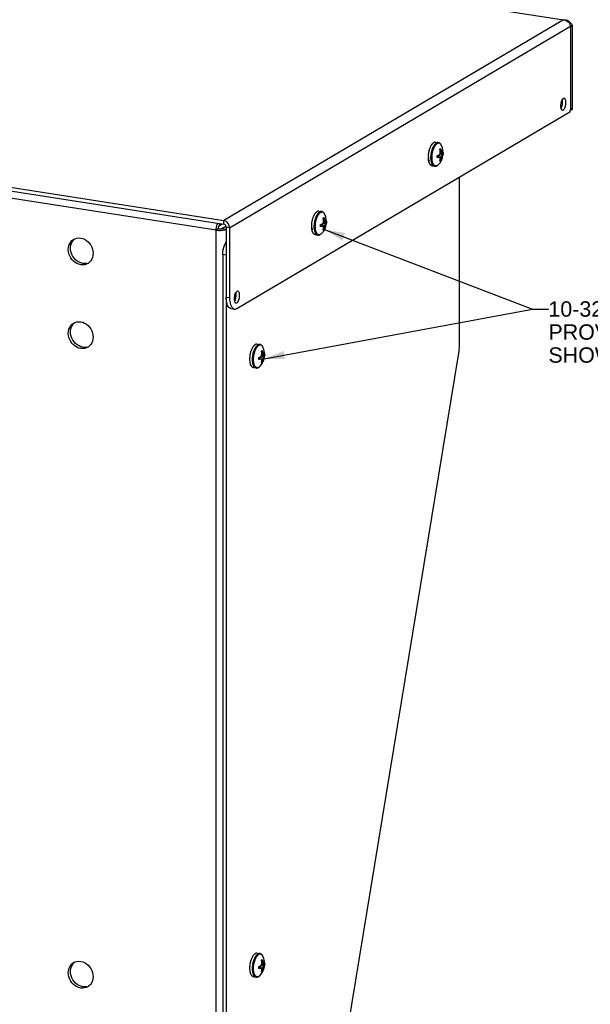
# Model space of a CAD drawing. Header units: inches. Extents: x 0 to 54.4, y 0 to 35.2.
# Tile 8 of 9: x 35.7 to 44.6, y 7.9 to 23.3. Entities that reach past the tile are written whole.
import ezdxf

# ---------------------------------------------------------------- set-up
doc = ezdxf.new("R2010")
doc.units = ezdxf.units.IN
doc.header["$LTSCALE"] = 2.992
doc.header["$MEASUREMENT"] = 0
doc.layers.get('0').update_dxf_attribs({"linetype": 'CONTINUOUS'})
doc.layers.add('DIMENSIONS', color=7, linetype='CONTINUOUS')
doc.styles.get("Standard").update_dxf_attribs({"font": 'arial.ttf'})
doc.dimstyles.get("Standard").update_dxf_attribs({"dimtxt": 0.272, "dimasz": 0.32, "dimexe": 0.09, "dimexo": 0.07, "dimgap": 0.09, "dimtad": 0, "dimtih": 1, "dimtoh": 1, "dimdec": 3, "dimzin": 4, "dimdsep": 46, "dimtxsty": 'Standard', "dimblk": '_FILLED', "dimblk1": '_FILLED', "dimblk2": '_FILLED', "dimcen": 0.09, "dimadec": 3, "dimazin": 1, "dimtp": 0.001, "dimtm": 0.001, "dimtfac": 1, "dimtdec": 3, "dimtofl": 0, "dimtmove": 0, "dimatfit": 3, "dimldrblk": '_FILLED', "dimfxl": 0, "dimtolj": 1, "dimtzin": 4, "dimarcsym": 0})

# ---------------------------------------------------------------- blocks, each defined once
blk = doc.blocks.new('_FILLED')
at = {"color": 0, "linetype": 'ByBlock'}
blk.add_solid([(0, 0), (-1, 0.2), (-1, -0.2)], dxfattribs=at)

msp = doc.modelspace()

# ---------------------------------------------------------------- linework, layer by layer
at = {"color": 7, "linetype": 'Continuous'}
for p, q in [((32.167, 25.199), (44.208, 23.326)), ((44.208, 23.326), (38.887, 20.186)), ((44.333, 23.262), (44.345, 23.242)), ((38.978, 20.074), (44.345, 23.242)), ((44.345, 23.242), (44.345, 21.938)), ((26.846, 22.059), (38.887, 20.186)), ((44.187, 22.078), (44.18, 22.065)), ((39.092, 18.81), (44.304, 21.885)), ((44.162, 21.998), (44.161, 21.98)), ((44.304, 21.885), (44.308, 21.889)), ((44.334, 21.917), (44.316, 21.906)), ((44.317, 21.914), (44.318, 21.922)), ((44.345, 21.938), (44.318, 21.922)), ((42.116, 21.319), (42.119, 21.326)), ((42.119, 21.326), (42.122, 21.334)), ((42.204, 21.411), (42.246, 21.405)), ((42.206, 21.369), (42.21, 21.374)), ((42.27, 21.301), (42.269, 21.302)), ((42.277, 21.307), (42.28, 21.309)), ((42.284, 21.281), (42.277, 21.279)), ((42.28, 21.309), (42.283, 21.31)), ((42.283, 21.31), (42.284, 21.309)), ((42.284, 21.309), (42.284, 21.281)), ((42.284, 21.281), (42.293, 21.28)), ((42.284, 21.281), (42.292, 21.254)), ((42.231, 21.2), (42.231, 21.201)), ((42.245, 21.179), (42.231, 21.186)), ((42.245, 21.179), (42.231, 21.171)), ((42.231, 21.171), (42.231, 21.171)), ((42.245, 21.179), (42.254, 21.177)), ((42.268, 21.113), (42.271, 21.118)), ((42.27, 21.113), (42.268, 21.113)), ((42.283, 21.121), (42.274, 21.127)), ((42.283, 21.15), (42.276, 21.154)), ((42.292, 21.254), (42.277, 21.252)), ((42.292, 21.187), (42.283, 21.15)), ((42.283, 21.15), (42.283, 21.122)), ((42.283, 21.15), (42.292, 21.149)), ((42.283, 21.122), (42.283, 21.121)), ((42.292, 21.254), (42.306, 21.252)), ((42.292, 21.254), (42.308, 21.244)), ((42.308, 21.215), (42.292, 21.187)), ((42.292, 21.187), (42.305, 21.185)), ((42.308, 21.244), (42.317, 21.243)), ((42.321, 21.222), (42.308, 21.215)), ((42.308, 21.215), (42.316, 21.213)), ((42.321, 21.223), (42.321, 21.222)), ((42.147, 21.043), (42.188, 21.036)), ((42.229, 21.047), (42.225, 21.044)), ((42.229, 21.047), (42.233, 21.049)), ((42.233, 21.049), (42.237, 21.052)), ((42.237, 21.052), (42.242, 21.056)), ((42.579, 18.257), (42.579, 20.867)), ((38.887, 20.129), (38.887, 20.186)), ((40.289, 20.24), (40.292, 20.248)), ((40.292, 20.248), (40.295, 20.256)), ((40.377, 20.333), (40.418, 20.327)), ((40.379, 20.291), (40.383, 20.295)), ((40.442, 20.223), (40.442, 20.224)), ((40.448, 20.228), (40.453, 20.23)), ((40.457, 20.203), (40.449, 20.2)), ((40.453, 20.23), (40.456, 20.232)), ((40.456, 20.232), (40.457, 20.231)), ((40.457, 20.231), (40.457, 20.203)), ((40.457, 20.203), (40.465, 20.201)), ((40.457, 20.203), (40.465, 20.176)), ((38.801, 20.056), (38.767, 20.036)), ((38.821, 20.107), (38.821, 20.139)), ((38.821, 20.107), (38.863, 20.132)), ((38.858, 20.062), (38.921, 20.099)), ((38.858, 20.062), (38.925, 20.051)), ((38.978, 20.074), (38.925, 20.083)), ((38.978, 20.074), (38.978, 18.98)), ((40.404, 20.093), (40.403, 20.093)), ((40.404, 20.122), (40.404, 20.122)), ((40.418, 20.101), (40.404, 20.107)), ((40.418, 20.101), (40.404, 20.093)), ((40.418, 20.101), (40.427, 20.099)), ((40.441, 20.034), (40.444, 20.04)), ((40.443, 20.035), (40.441, 20.034)), ((40.455, 20.042), (40.447, 20.049)), ((40.456, 20.072), (40.449, 20.076)), ((40.465, 20.176), (40.45, 20.174)), ((40.456, 20.043), (40.455, 20.042)), ((40.465, 20.109), (40.456, 20.072)), ((40.456, 20.072), (40.456, 20.043)), ((40.456, 20.072), (40.465, 20.07)), ((40.465, 20.176), (40.479, 20.174)), ((40.465, 20.176), (40.481, 20.166)), ((40.48, 20.136), (40.465, 20.109)), ((40.465, 20.109), (40.478, 20.107)), ((40.494, 20.144), (40.48, 20.136)), ((40.48, 20.136), (40.489, 20.135)), ((40.481, 20.166), (40.489, 20.165)), ((40.494, 20.144), (40.494, 20.144)), ((40.32, 19.965), (40.361, 19.958)), ((40.402, 19.968), (40.398, 19.966)), ((40.402, 19.968), (40.406, 19.971)), ((40.406, 19.971), (40.41, 19.974)), ((40.41, 19.974), (40.414, 19.977)), ((38.925, 19.646), (38.871, 19.655)), ((36.742, 19.515), (36.712, 19.512)), ((38.925, 18.989), (38.925, 6.185)), ((38.925, 18.989), (38.978, 18.98)), ((39.05, 18.981), (39.049, 18.963)), ((39.076, 19.061), (39.068, 19.048)), ((39, 18.809), (39.054, 18.801)), ((36.742, 18.205), (36.712, 18.202)), ((39.41, 18.254), (39.451, 18.247)), ((39.296, 18.037), (39.297, 18.039)), ((39.296, 18.019), (39.296, 18.037)), ((39.437, 18.043), (39.437, 18.043)), ((39.451, 18.021), (39.437, 18.028)), ((39.476, 18.144), (39.475, 18.145)), ((39.481, 18.148), (39.486, 18.151)), ((39.49, 18.123), (39.483, 18.121)), ((39.498, 18.096), (39.483, 18.094)), ((39.486, 18.151), (39.489, 18.153)), ((39.489, 18.153), (39.49, 18.152)), ((39.498, 18.03), (39.489, 17.992)), ((39.49, 18.152), (39.49, 18.123)), ((39.49, 18.123), (39.499, 18.122)), ((39.49, 18.123), (39.498, 18.096)), ((39.498, 18.096), (39.512, 18.094)), ((39.498, 18.096), (39.514, 18.086)), ((39.513, 18.057), (39.498, 18.03)), ((39.498, 18.03), (39.511, 18.027)), ((39.527, 18.065), (39.513, 18.057)), ((39.513, 18.057), (39.522, 18.055)), ((39.514, 18.086), (39.523, 18.085)), ((39.527, 18.065), (39.527, 18.065)), ((40.808, 7.425), (42.564, 18.079)), ((39.312, 17.924), (39.31, 17.93)), ((39.353, 17.885), (39.394, 17.879)), ((39.435, 17.889), (39.431, 17.887)), ((39.435, 17.889), (39.439, 17.891)), ((39.437, 18.013), (39.436, 18.013)), ((39.451, 18.021), (39.437, 18.013)), ((39.439, 17.891), (39.443, 17.894)), ((39.443, 17.894), (39.447, 17.898)), ((39.451, 18.021), (39.46, 18.02)), ((39.474, 17.955), (39.477, 17.961)), ((39.476, 17.956), (39.474, 17.955)), ((39.489, 17.963), (39.48, 17.97)), ((39.489, 17.992), (39.482, 17.996)), ((39.489, 17.992), (39.498, 17.991)), ((39.489, 17.992), (39.489, 17.964)), ((39.489, 17.964), (39.489, 17.963)), ((39.41, 8.724), (39.451, 8.718)), ((39.296, 8.508), (39.297, 8.51)), ((39.296, 8.489), (39.296, 8.508)), ((39.437, 8.484), (39.436, 8.483)), ((39.437, 8.513), (39.437, 8.513)), ((39.451, 8.491), (39.437, 8.498)), ((39.451, 8.491), (39.437, 8.484)), ((39.451, 8.491), (39.46, 8.49)), ((39.476, 8.614), (39.475, 8.615)), ((39.481, 8.618), (39.486, 8.621)), ((39.49, 8.593), (39.483, 8.591)), ((39.498, 8.566), (39.483, 8.564)), ((39.486, 8.621), (39.489, 8.623)), ((39.489, 8.623), (39.49, 8.622)), ((39.498, 8.5), (39.489, 8.463)), ((39.49, 8.622), (39.49, 8.593)), ((39.49, 8.593), (39.499, 8.592)), ((39.49, 8.593), (39.498, 8.566)), ((39.498, 8.566), (39.512, 8.564)), ((39.498, 8.566), (39.514, 8.557)), ((39.513, 8.527), (39.498, 8.5)), ((39.498, 8.5), (39.511, 8.498)), ((39.527, 8.535), (39.513, 8.527)), ((39.513, 8.527), (39.522, 8.526)), ((39.514, 8.557), (39.523, 8.555)), ((39.527, 8.535), (39.527, 8.535)), ((39.312, 8.394), (39.31, 8.4)), ((39.353, 8.355), (39.394, 8.349)), ((39.435, 8.359), (39.431, 8.357)), ((39.435, 8.359), (39.439, 8.362)), ((39.439, 8.362), (39.443, 8.365)), ((39.443, 8.365), (39.447, 8.368)), ((39.474, 8.425), (39.477, 8.431)), ((39.476, 8.426), (39.474, 8.425)), ((39.489, 8.433), (39.48, 8.44)), ((39.489, 8.463), (39.482, 8.466)), ((39.489, 8.463), (39.498, 8.461)), ((39.489, 8.463), (39.489, 8.434)), ((39.489, 8.434), (39.489, 8.433)), ((36.742, 8.199), (36.712, 8.196))]:
    msp.add_line(p, q, dxfattribs=at)
at = {"color": 3, "linetype": 'Continuous'}
for p, q in [((44.318, 23.226), (44.318, 21.922)), ((44.192, 22.02), (44.193, 22.038)), ((26.846, 22.002), (38.887, 20.129)), ((44.167, 21.94), (44.174, 21.953)), ((44.317, 21.915), (44.318, 21.922)), ((38.767, 20.036), (26.966, 21.872)), ((38.767, 6.083), (38.767, 20.036)), ((38.776, 20.103), (38.783, 20.124)), ((38.877, 20.036), (38.896, 20.04)), ((38.925, 20.083), (38.925, 18.989)), ((38.871, 19.655), (38.871, 6.194)), ((39.081, 19.004), (39.082, 19.022)), ((39.055, 18.924), (39.063, 18.936))]:
    msp.add_line(p, q, dxfattribs=at)
at = {"color": 7, "linetype": 'Continuous'}
for points in [[(44.208, 23.326), (44.228, 23.327), (44.243, 23.326)], [(44.208, 23.326), (44.228, 23.323), (44.247, 23.316)], [(44.243, 23.326), (44.248, 23.325), (44.268, 23.319), (44.286, 23.31), (44.303, 23.297), (44.319, 23.281), (44.333, 23.262)], [(44.247, 23.316), (44.265, 23.306), (44.282, 23.293)], [(44.282, 23.293), (44.295, 23.278), (44.306, 23.261), (44.314, 23.244), (44.318, 23.226)], [(44.18, 22.065), (44.173, 22.05), (44.168, 22.033), (44.164, 22.016), (44.162, 21.998)], [(44.204, 22.094), (44.195, 22.087), (44.187, 22.078)], [(44.189, 21.912), (44.195, 21.912), (44.204, 21.915), (44.212, 21.922), (44.22, 21.932), (44.227, 21.945), (44.234, 21.959), (44.239, 21.976), (44.243, 21.994), (44.246, 22.012), (44.246, 22.03)], [(44.218, 22.097), (44.212, 22.097), (44.204, 22.094)], [(44.246, 22.03), (44.246, 22.047), (44.243, 22.062), (44.239, 22.075), (44.234, 22.086), (44.227, 22.093), (44.22, 22.097), (44.218, 22.097)], [(44.161, 21.98), (44.162, 21.962), (44.164, 21.947), (44.168, 21.934), (44.173, 21.924), (44.18, 21.916), (44.187, 21.913), (44.189, 21.912)], [(44.308, 21.889), (44.311, 21.893), (44.314, 21.9)], [(44.314, 21.9), (44.316, 21.907), (44.317, 21.914)], [(44.345, 21.938), (44.344, 21.931), (44.342, 21.925), (44.337, 21.919), (44.334, 21.917)], [(42.091, 21.198), (42.091, 21.205), (42.092, 21.214), (42.093, 21.223), (42.094, 21.232), (42.096, 21.241), (42.097, 21.25), (42.099, 21.259), (42.101, 21.268), (42.103, 21.277), (42.105, 21.286), (42.107, 21.294), (42.11, 21.303), (42.113, 21.311), (42.116, 21.319)], [(42.122, 21.334), (42.125, 21.341), (42.129, 21.348), (42.132, 21.355), (42.136, 21.361), (42.14, 21.367), (42.144, 21.373), (42.147, 21.379), (42.151, 21.384), (42.156, 21.388), (42.16, 21.392), (42.164, 21.396), (42.168, 21.4), (42.172, 21.403), (42.176, 21.405)], [(42.188, 21.036), (42.187, 21.037), (42.184, 21.037), (42.18, 21.039), (42.176, 21.041), (42.172, 21.043), (42.169, 21.046), (42.166, 21.049), (42.162, 21.052), (42.159, 21.056), (42.156, 21.06), (42.153, 21.065), (42.151, 21.07), (42.148, 21.075), (42.146, 21.081), (42.143, 21.087), (42.141, 21.094), (42.14, 21.101), (42.138, 21.108), (42.136, 21.115), (42.135, 21.122), (42.134, 21.13), (42.133, 21.138), (42.133, 21.146), (42.132, 21.155), (42.132, 21.163), (42.132, 21.172), (42.132, 21.181), (42.132, 21.19), (42.133, 21.199), (42.133, 21.208), (42.134, 21.217), (42.136, 21.226), (42.137, 21.235), (42.138, 21.244), (42.14, 21.253), (42.142, 21.262), (42.144, 21.271), (42.146, 21.279), (42.149, 21.288)], [(42.149, 21.138), (42.148, 21.146), (42.148, 21.154), (42.148, 21.163), (42.147, 21.172), (42.148, 21.18), (42.148, 21.189), (42.149, 21.198), (42.149, 21.207), (42.15, 21.216), (42.151, 21.225), (42.153, 21.234), (42.154, 21.243), (42.156, 21.252), (42.158, 21.261), (42.16, 21.27), (42.163, 21.278), (42.165, 21.287), (42.168, 21.295), (42.171, 21.303), (42.174, 21.311), (42.177, 21.319), (42.18, 21.326), (42.183, 21.333), (42.187, 21.34), (42.19, 21.346)], [(42.149, 21.288), (42.152, 21.296), (42.154, 21.304), (42.157, 21.312), (42.16, 21.32)], [(42.16, 21.32), (42.163, 21.328), (42.167, 21.335), (42.17, 21.342), (42.174, 21.349), (42.177, 21.355), (42.181, 21.361), (42.185, 21.367)], [(42.204, 21.411), (42.201, 21.412), (42.197, 21.412), (42.193, 21.411), (42.189, 21.411), (42.185, 21.409), (42.18, 21.408), (42.176, 21.405)], [(42.185, 21.367), (42.189, 21.372), (42.193, 21.377), (42.197, 21.382), (42.201, 21.386), (42.205, 21.39), (42.209, 21.393), (42.213, 21.396), (42.218, 21.399)], [(42.19, 21.346), (42.194, 21.353), (42.198, 21.358), (42.202, 21.364), (42.206, 21.369)], [(42.21, 21.374), (42.214, 21.378), (42.218, 21.382), (42.222, 21.385), (42.226, 21.388), (42.231, 21.391)], [(42.246, 21.405), (42.242, 21.405), (42.238, 21.405), (42.234, 21.405), (42.23, 21.404), (42.226, 21.403), (42.222, 21.401), (42.218, 21.399)], [(42.293, 21.366), (42.293, 21.367), (42.29, 21.371), (42.287, 21.376), (42.284, 21.38), (42.281, 21.384), (42.277, 21.387), (42.274, 21.39), (42.27, 21.392), (42.267, 21.394), (42.263, 21.396), (42.259, 21.397), (42.255, 21.397), (42.251, 21.397), (42.247, 21.397), (42.243, 21.396), (42.239, 21.395), (42.235, 21.393), (42.231, 21.391)], [(42.293, 21.366), (42.292, 21.368), (42.287, 21.376), (42.282, 21.383), (42.276, 21.389), (42.27, 21.394), (42.264, 21.398), (42.258, 21.401), (42.252, 21.404), (42.246, 21.405)], [(42.269, 21.302), (42.271, 21.303), (42.277, 21.307)], [(42.278, 21.271), (42.277, 21.276), (42.276, 21.281), (42.275, 21.286), (42.273, 21.291), (42.271, 21.296), (42.27, 21.301)], [(42.274, 21.234), (42.275, 21.238), (42.275, 21.243), (42.276, 21.247), (42.277, 21.252), (42.277, 21.257), (42.278, 21.261), (42.278, 21.266), (42.278, 21.271)], [(42.284, 21.309), (42.286, 21.304), (42.287, 21.299), (42.289, 21.294), (42.29, 21.289), (42.291, 21.284), (42.293, 21.28)], [(42.293, 21.28), (42.295, 21.276), (42.297, 21.272), (42.298, 21.269), (42.3, 21.265), (42.302, 21.262), (42.303, 21.258), (42.304, 21.255), (42.306, 21.252)], [(42.091, 21.198), (42.091, 21.196), (42.09, 21.177), (42.091, 21.16)], [(42.091, 21.16), (42.093, 21.143), (42.096, 21.129), (42.101, 21.117)], [(42.102, 21.094), (42.1, 21.1), (42.098, 21.107), (42.096, 21.114), (42.095, 21.121), (42.094, 21.129), (42.093, 21.137), (42.092, 21.145), (42.091, 21.153), (42.091, 21.158)], [(42.225, 21.044), (42.221, 21.043), (42.217, 21.041), (42.212, 21.041), (42.208, 21.04), (42.204, 21.04), (42.201, 21.041), (42.197, 21.042), (42.193, 21.043), (42.189, 21.045), (42.186, 21.048), (42.182, 21.05), (42.179, 21.054), (42.176, 21.057), (42.173, 21.061), (42.17, 21.066), (42.167, 21.071), (42.164, 21.076), (42.162, 21.082), (42.16, 21.088), (42.157, 21.094), (42.156, 21.101), (42.154, 21.108), (42.152, 21.115), (42.151, 21.122), (42.15, 21.13), (42.149, 21.138)], [(42.231, 21.201), (42.236, 21.202), (42.24, 21.203), (42.244, 21.204), (42.247, 21.205), (42.251, 21.206), (42.254, 21.207)], [(42.231, 21.186), (42.231, 21.19), (42.231, 21.195), (42.231, 21.2)], [(42.231, 21.171), (42.231, 21.176), (42.231, 21.181), (42.231, 21.186)], [(42.254, 21.177), (42.251, 21.176), (42.247, 21.175), (42.244, 21.174), (42.24, 21.173), (42.236, 21.172), (42.231, 21.171)], [(42.292, 21.187), (42.27, 21.194), (42.249, 21.2), (42.24, 21.203)], [(42.254, 21.207), (42.257, 21.21), (42.259, 21.214), (42.262, 21.217), (42.265, 21.22), (42.267, 21.224), (42.269, 21.227), (42.272, 21.23), (42.274, 21.234)], [(42.274, 21.167), (42.271, 21.168), (42.269, 21.169), (42.267, 21.171), (42.264, 21.172), (42.262, 21.173), (42.259, 21.175), (42.257, 21.176), (42.254, 21.177)], [(42.308, 21.215), (42.284, 21.217), (42.264, 21.219)], [(42.321, 21.223), (42.295, 21.224), (42.269, 21.226), (42.268, 21.226)], [(42.276, 21.116), (42.275, 21.116), (42.274, 21.115), (42.272, 21.114), (42.271, 21.114), (42.27, 21.113)], [(42.271, 21.118), (42.272, 21.123), (42.274, 21.128), (42.275, 21.132), (42.277, 21.136), (42.278, 21.141)], [(42.278, 21.141), (42.278, 21.144), (42.277, 21.147), (42.277, 21.151), (42.276, 21.154), (42.276, 21.157), (42.275, 21.161), (42.274, 21.164), (42.274, 21.167)], [(42.308, 21.244), (42.284, 21.243), (42.275, 21.242)], [(42.283, 21.121), (42.282, 21.12), (42.28, 21.119), (42.279, 21.119), (42.278, 21.118), (42.277, 21.117), (42.276, 21.116)], [(42.292, 21.149), (42.291, 21.145), (42.29, 21.14), (42.288, 21.136), (42.287, 21.131), (42.285, 21.127), (42.283, 21.122)], [(42.305, 21.185), (42.304, 21.181), (42.303, 21.176), (42.301, 21.172), (42.3, 21.167), (42.298, 21.163), (42.296, 21.158), (42.294, 21.154), (42.292, 21.149)], [(42.316, 21.213), (42.315, 21.21), (42.314, 21.206), (42.313, 21.203), (42.312, 21.199), (42.31, 21.196), (42.309, 21.192), (42.307, 21.189), (42.305, 21.185)], [(42.306, 21.252), (42.307, 21.251), (42.309, 21.25), (42.31, 21.248), (42.312, 21.247), (42.313, 21.246), (42.314, 21.245), (42.316, 21.244), (42.317, 21.243)], [(42.321, 21.222), (42.321, 21.221), (42.32, 21.219), (42.319, 21.217), (42.318, 21.216), (42.317, 21.215), (42.316, 21.213)], [(42.317, 21.243), (42.318, 21.244), (42.318, 21.246), (42.319, 21.247), (42.32, 21.249), (42.321, 21.25), (42.321, 21.252)], [(42.321, 21.252), (42.322, 21.247), (42.322, 21.242), (42.322, 21.237), (42.322, 21.233), (42.322, 21.228), (42.321, 21.223)], [(42.147, 21.043), (42.146, 21.043), (42.142, 21.044), (42.138, 21.045), (42.135, 21.047), (42.131, 21.049), (42.128, 21.052), (42.124, 21.055), (42.121, 21.059), (42.118, 21.062), (42.115, 21.067), (42.112, 21.071), (42.109, 21.077), (42.107, 21.082), (42.104, 21.088), (42.102, 21.094)], [(42.188, 21.036), (42.194, 21.036), (42.2, 21.036), (42.207, 21.037), (42.213, 21.038), (42.219, 21.041), (42.226, 21.044)], [(42.226, 21.044), (42.233, 21.049), (42.24, 21.055), (42.245, 21.059)], [(38.978, 20.074), (38.977, 20.09), (38.974, 20.105), (38.968, 20.12), (38.961, 20.134), (38.951, 20.147), (38.941, 20.159), (38.928, 20.169), (38.915, 20.177), (38.902, 20.182), (38.887, 20.186)], [(40.264, 20.12), (40.264, 20.127), (40.265, 20.136), (40.266, 20.145), (40.267, 20.154), (40.268, 20.163), (40.27, 20.172), (40.272, 20.181), (40.274, 20.19), (40.276, 20.199), (40.278, 20.207), (40.28, 20.216), (40.283, 20.224), (40.286, 20.232), (40.289, 20.24)], [(40.295, 20.256), (40.298, 20.263), (40.302, 20.27), (40.305, 20.277), (40.309, 20.283), (40.313, 20.289), (40.316, 20.295), (40.32, 20.3), (40.324, 20.305), (40.328, 20.31), (40.332, 20.314), (40.337, 20.318), (40.341, 20.321), (40.345, 20.324), (40.349, 20.327)], [(40.361, 19.958), (40.36, 19.958), (40.356, 19.959), (40.353, 19.961), (40.349, 19.962), (40.345, 19.965), (40.342, 19.967), (40.338, 19.97), (40.335, 19.974), (40.332, 19.978), (40.329, 19.982), (40.326, 19.987), (40.323, 19.992), (40.321, 19.997), (40.318, 20.003), (40.316, 20.009), (40.314, 20.016), (40.312, 20.022), (40.311, 20.029), (40.309, 20.037), (40.308, 20.044), (40.307, 20.052), (40.306, 20.06), (40.305, 20.068), (40.305, 20.077), (40.305, 20.085), (40.305, 20.094), (40.305, 20.103), (40.305, 20.111), (40.306, 20.12), (40.306, 20.129), (40.307, 20.139), (40.308, 20.148), (40.31, 20.157), (40.311, 20.166), (40.313, 20.175), (40.315, 20.183), (40.317, 20.192), (40.319, 20.201), (40.322, 20.209)], [(40.322, 20.06), (40.321, 20.068), (40.321, 20.076), (40.32, 20.085), (40.32, 20.093), (40.32, 20.102), (40.321, 20.111), (40.321, 20.12), (40.322, 20.129), (40.323, 20.138), (40.324, 20.147), (40.326, 20.156), (40.327, 20.165), (40.329, 20.174), (40.331, 20.183), (40.333, 20.192), (40.335, 20.2), (40.338, 20.209), (40.341, 20.217), (40.343, 20.225), (40.346, 20.233), (40.35, 20.24), (40.353, 20.248), (40.356, 20.255), (40.36, 20.262), (40.363, 20.268)], [(40.322, 20.209), (40.324, 20.218), (40.327, 20.226), (40.33, 20.234), (40.333, 20.242)], [(40.333, 20.242), (40.336, 20.249), (40.34, 20.257), (40.343, 20.264), (40.347, 20.27), (40.35, 20.277), (40.354, 20.283), (40.358, 20.288)], [(40.377, 20.333), (40.374, 20.334), (40.37, 20.334), (40.366, 20.333), (40.362, 20.332), (40.357, 20.331), (40.353, 20.329), (40.349, 20.327)], [(40.358, 20.288), (40.362, 20.294), (40.366, 20.299), (40.37, 20.303), (40.374, 20.308), (40.378, 20.312), (40.382, 20.315), (40.386, 20.318), (40.39, 20.321)], [(40.363, 20.268), (40.367, 20.274), (40.371, 20.28), (40.375, 20.286), (40.379, 20.291)], [(40.383, 20.295), (40.387, 20.3), (40.391, 20.304), (40.395, 20.307), (40.399, 20.31), (40.403, 20.313)], [(40.418, 20.327), (40.415, 20.327), (40.411, 20.327), (40.407, 20.327), (40.403, 20.326), (40.399, 20.325), (40.395, 20.323), (40.39, 20.321)], [(40.466, 20.288), (40.466, 20.288), (40.463, 20.293), (40.46, 20.298), (40.457, 20.302), (40.454, 20.305), (40.45, 20.309), (40.447, 20.311), (40.443, 20.314), (40.44, 20.316), (40.436, 20.317), (40.432, 20.318), (40.428, 20.319), (40.424, 20.319), (40.42, 20.319), (40.416, 20.318), (40.412, 20.317), (40.408, 20.315), (40.403, 20.313)], [(40.466, 20.288), (40.465, 20.29), (40.46, 20.298), (40.455, 20.305), (40.449, 20.311), (40.443, 20.316), (40.437, 20.32), (40.431, 20.323), (40.425, 20.325), (40.418, 20.327)], [(40.442, 20.224), (40.443, 20.225), (40.448, 20.228)], [(40.451, 20.193), (40.45, 20.198), (40.449, 20.202), (40.448, 20.207), (40.446, 20.212), (40.444, 20.218), (40.442, 20.223)], [(40.447, 20.155), (40.447, 20.16), (40.448, 20.164), (40.449, 20.169), (40.45, 20.174), (40.45, 20.178), (40.451, 20.183), (40.451, 20.188), (40.451, 20.193)], [(40.457, 20.231), (40.458, 20.226), (40.46, 20.22), (40.462, 20.215), (40.463, 20.211), (40.464, 20.206), (40.465, 20.201)], [(40.465, 20.201), (40.468, 20.198), (40.469, 20.194), (40.471, 20.19), (40.473, 20.187), (40.474, 20.184), (40.476, 20.18), (40.477, 20.177), (40.479, 20.174)], [(38.801, 20.056), (38.802, 20.064), (38.803, 20.072), (38.805, 20.08), (38.807, 20.088), (38.81, 20.094), (38.813, 20.1), (38.817, 20.104), (38.821, 20.107)], [(38.801, 20.056), (38.809, 20.055), (38.817, 20.055), (38.825, 20.055), (38.833, 20.055), (38.841, 20.056), (38.848, 20.058), (38.853, 20.06), (38.858, 20.062)], [(40.264, 20.12), (40.263, 20.117), (40.263, 20.099), (40.263, 20.081)], [(40.263, 20.081), (40.266, 20.065), (40.269, 20.051), (40.274, 20.039)], [(40.275, 20.016), (40.273, 20.022), (40.271, 20.029), (40.269, 20.036), (40.268, 20.043), (40.267, 20.051), (40.266, 20.058), (40.265, 20.066), (40.264, 20.075), (40.264, 20.08)], [(40.398, 19.966), (40.394, 19.964), (40.389, 19.963), (40.385, 19.962), (40.381, 19.962), (40.377, 19.962), (40.373, 19.963), (40.369, 19.964), (40.366, 19.965), (40.362, 19.967), (40.358, 19.969), (40.355, 19.972), (40.352, 19.975), (40.348, 19.979), (40.345, 19.983), (40.342, 19.988), (40.34, 19.993), (40.337, 19.998), (40.335, 20.003), (40.332, 20.009), (40.33, 20.016), (40.328, 20.022), (40.327, 20.029), (40.325, 20.036), (40.324, 20.044), (40.323, 20.052), (40.322, 20.06)], [(40.403, 20.093), (40.404, 20.097), (40.404, 20.102), (40.404, 20.107)], [(40.404, 20.122), (40.409, 20.123), (40.413, 20.125), (40.417, 20.126), (40.42, 20.127), (40.424, 20.128), (40.427, 20.129)], [(40.404, 20.107), (40.404, 20.112), (40.404, 20.117), (40.404, 20.122)], [(40.427, 20.099), (40.424, 20.098), (40.42, 20.097), (40.417, 20.096), (40.413, 20.095), (40.409, 20.094), (40.404, 20.093)], [(40.465, 20.109), (40.443, 20.115), (40.422, 20.122), (40.413, 20.125)], [(40.427, 20.129), (40.43, 20.132), (40.432, 20.135), (40.435, 20.139), (40.437, 20.142), (40.44, 20.145), (40.442, 20.149), (40.444, 20.152), (40.447, 20.155)], [(40.446, 20.089), (40.444, 20.09), (40.442, 20.091), (40.44, 20.092), (40.437, 20.094), (40.435, 20.095), (40.432, 20.096), (40.429, 20.098), (40.427, 20.099)], [(40.48, 20.136), (40.456, 20.139), (40.437, 20.141)], [(40.494, 20.144), (40.468, 20.146), (40.442, 20.147), (40.441, 20.147)], [(40.449, 20.038), (40.448, 20.037), (40.446, 20.037), (40.445, 20.036), (40.444, 20.036), (40.443, 20.035)], [(40.444, 20.04), (40.445, 20.045), (40.447, 20.049), (40.448, 20.054), (40.45, 20.058), (40.451, 20.062)], [(40.451, 20.062), (40.45, 20.066), (40.45, 20.069), (40.45, 20.073), (40.449, 20.076), (40.449, 20.079), (40.448, 20.082), (40.447, 20.085), (40.446, 20.089)], [(40.481, 20.166), (40.456, 20.164), (40.448, 20.164)], [(40.455, 20.042), (40.454, 20.042), (40.453, 20.041), (40.452, 20.04), (40.451, 20.04), (40.45, 20.039), (40.449, 20.038)], [(40.465, 20.07), (40.464, 20.066), (40.462, 20.062), (40.461, 20.058), (40.459, 20.053), (40.458, 20.048), (40.456, 20.043)], [(40.478, 20.107), (40.477, 20.102), (40.476, 20.098), (40.474, 20.094), (40.472, 20.089), (40.471, 20.085), (40.469, 20.08), (40.467, 20.075), (40.465, 20.07)], [(40.489, 20.135), (40.488, 20.131), (40.487, 20.128), (40.486, 20.124), (40.484, 20.121), (40.483, 20.117), (40.482, 20.114), (40.48, 20.11), (40.478, 20.107)], [(40.479, 20.174), (40.48, 20.172), (40.482, 20.171), (40.483, 20.17), (40.485, 20.169), (40.486, 20.168), (40.487, 20.167), (40.488, 20.166), (40.489, 20.165)], [(40.489, 20.165), (40.49, 20.166), (40.491, 20.167), (40.492, 20.169), (40.493, 20.17), (40.494, 20.172), (40.494, 20.174)], [(40.494, 20.144), (40.493, 20.142), (40.493, 20.141), (40.492, 20.139), (40.491, 20.138), (40.49, 20.136), (40.489, 20.135)], [(40.494, 20.174), (40.494, 20.169), (40.495, 20.164), (40.495, 20.159), (40.495, 20.154), (40.494, 20.149), (40.494, 20.144)], [(36.508, 19.845), (36.524, 19.87), (36.544, 19.892), (36.555, 19.901)], [(40.32, 19.965), (40.319, 19.965), (40.315, 19.966), (40.311, 19.967), (40.307, 19.969), (40.304, 19.971), (40.3, 19.974), (40.297, 19.977), (40.294, 19.98), (40.291, 19.984), (40.288, 19.988), (40.285, 19.993), (40.282, 19.998), (40.279, 20.004), (40.277, 20.009), (40.275, 20.016)], [(40.361, 19.958), (40.367, 19.958), (40.373, 19.958), (40.379, 19.959), (40.386, 19.96), (40.392, 19.963), (40.399, 19.966)], [(40.399, 19.966), (40.406, 19.971), (40.413, 19.976), (40.418, 19.981)], [(36.487, 19.753), (36.489, 19.786), (36.496, 19.816), (36.508, 19.845)], [(36.712, 19.512), (36.682, 19.515), (36.651, 19.522), (36.621, 19.534), (36.593, 19.551), (36.567, 19.572), (36.544, 19.597), (36.524, 19.625), (36.508, 19.655), (36.496, 19.687), (36.489, 19.72), (36.487, 19.753)], [(38.978, 18.98), (38.979, 18.95), (38.982, 18.921), (38.987, 18.894), (38.993, 18.87), (39.002, 18.849)], [(39.049, 18.963), (39.05, 18.946), (39.053, 18.931), (39.057, 18.918), (39.062, 18.907), (39.068, 18.9), (39.076, 18.896), (39.078, 18.896)], [(39.068, 19.048), (39.062, 19.034), (39.057, 19.017), (39.053, 18.999), (39.05, 18.981)], [(39.092, 19.078), (39.084, 19.071), (39.076, 19.061)], [(39.078, 18.896), (39.084, 18.896), (39.092, 18.899), (39.101, 18.906), (39.109, 18.915), (39.116, 18.928), (39.122, 18.943), (39.128, 18.96), (39.132, 18.977), (39.134, 18.995), (39.135, 19.014)], [(39.107, 19.081), (39.101, 19.081), (39.092, 19.078)], [(39.135, 19.014), (39.134, 19.031), (39.132, 19.046), (39.128, 19.059), (39.122, 19.069), (39.116, 19.077), (39.109, 19.08), (39.107, 19.081)], [(39.002, 18.849), (39.011, 18.832), (39.023, 18.818), (39.035, 18.808), (39.048, 18.802), (39.054, 18.801)], [(39.054, 18.801), (39.063, 18.8), (39.077, 18.803), (39.092, 18.81)], [(36.487, 18.443), (36.489, 18.476), (36.496, 18.506), (36.508, 18.534)], [(36.508, 18.534), (36.524, 18.56), (36.544, 18.581), (36.555, 18.59)], [(36.712, 18.202), (36.682, 18.204), (36.651, 18.212), (36.621, 18.224), (36.593, 18.241), (36.567, 18.262), (36.544, 18.287), (36.524, 18.315), (36.508, 18.345), (36.496, 18.377), (36.489, 18.41), (36.487, 18.443)], [(39.316, 18.145), (39.319, 18.153), (39.322, 18.161), (39.325, 18.169), (39.328, 18.176), (39.331, 18.184), (39.335, 18.191), (39.338, 18.197), (39.342, 18.204), (39.346, 18.21), (39.349, 18.215), (39.353, 18.221), (39.357, 18.226), (39.361, 18.23), (39.365, 18.235), (39.37, 18.239), (39.374, 18.242), (39.378, 18.245), (39.382, 18.248)], [(39.355, 17.98), (39.354, 17.988), (39.354, 17.997), (39.353, 18.005), (39.353, 18.014), (39.353, 18.023), (39.354, 18.032), (39.354, 18.041), (39.355, 18.05), (39.356, 18.059), (39.357, 18.068), (39.359, 18.077), (39.36, 18.086), (39.362, 18.095), (39.364, 18.103), (39.366, 18.112), (39.369, 18.121), (39.371, 18.129), (39.374, 18.137), (39.377, 18.146), (39.379, 18.153), (39.383, 18.161), (39.386, 18.168), (39.389, 18.175), (39.393, 18.182), (39.396, 18.189), (39.4, 18.195)], [(39.366, 18.162), (39.369, 18.17), (39.373, 18.177), (39.376, 18.184), (39.38, 18.191), (39.383, 18.197), (39.387, 18.203), (39.391, 18.209), (39.395, 18.214), (39.399, 18.219), (39.403, 18.224), (39.407, 18.228), (39.411, 18.232), (39.415, 18.236), (39.419, 18.239), (39.424, 18.241)], [(39.41, 18.254), (39.407, 18.254), (39.403, 18.254), (39.399, 18.254), (39.395, 18.253), (39.39, 18.252), (39.386, 18.25), (39.382, 18.248)], [(39.4, 18.195), (39.404, 18.201), (39.408, 18.206), (39.412, 18.211)], [(39.412, 18.211), (39.416, 18.216), (39.42, 18.22), (39.424, 18.224), (39.428, 18.228), (39.432, 18.231), (39.436, 18.233)], [(39.451, 18.247), (39.448, 18.248), (39.444, 18.248), (39.44, 18.247), (39.436, 18.246), (39.432, 18.245), (39.428, 18.243), (39.424, 18.241)], [(39.499, 18.208), (39.499, 18.209), (39.496, 18.214), (39.493, 18.218), (39.49, 18.222), (39.487, 18.226), (39.483, 18.229), (39.48, 18.232), (39.476, 18.234), (39.473, 18.236), (39.469, 18.238), (39.465, 18.239), (39.461, 18.239), (39.457, 18.24), (39.453, 18.239), (39.449, 18.238), (39.445, 18.237), (39.441, 18.235), (39.436, 18.233)], [(39.499, 18.208), (39.498, 18.211), (39.493, 18.219), (39.488, 18.226), (39.482, 18.231), (39.476, 18.236), (39.47, 18.24), (39.464, 18.244), (39.458, 18.246), (39.451, 18.247)], [(42.564, 18.079), (42.568, 18.109), (42.572, 18.139), (42.575, 18.169), (42.577, 18.199), (42.578, 18.228), (42.579, 18.257)], [(39.297, 18.039), (39.297, 18.047), (39.298, 18.056), (39.299, 18.066), (39.3, 18.075), (39.301, 18.084), (39.303, 18.093), (39.305, 18.102), (39.307, 18.111), (39.309, 18.119), (39.311, 18.128), (39.313, 18.136), (39.316, 18.145)], [(39.394, 17.879), (39.393, 17.879), (39.389, 17.88), (39.386, 17.881), (39.382, 17.883), (39.378, 17.885), (39.375, 17.888), (39.371, 17.891), (39.368, 17.894), (39.365, 17.898), (39.362, 17.903), (39.359, 17.907), (39.356, 17.912), (39.354, 17.918), (39.352, 17.924), (39.349, 17.93), (39.347, 17.936), (39.345, 17.943), (39.344, 17.95), (39.342, 17.957), (39.341, 17.965), (39.34, 17.972), (39.339, 17.98), (39.338, 17.989), (39.338, 17.997), (39.338, 18.006), (39.338, 18.014), (39.338, 18.023), (39.338, 18.032), (39.339, 18.041), (39.339, 18.05), (39.34, 18.059), (39.341, 18.068), (39.343, 18.077), (39.344, 18.086), (39.346, 18.095), (39.348, 18.104), (39.35, 18.113), (39.352, 18.122), (39.355, 18.13), (39.357, 18.138)], [(39.357, 18.138), (39.36, 18.147), (39.363, 18.155), (39.366, 18.162)], [(39.436, 18.013), (39.437, 18.018), (39.437, 18.023), (39.437, 18.028)], [(39.437, 18.043), (39.442, 18.044), (39.446, 18.045), (39.45, 18.046), (39.453, 18.047), (39.457, 18.048), (39.46, 18.049)], [(39.437, 18.028), (39.437, 18.033), (39.437, 18.038), (39.437, 18.043)], [(39.498, 18.03), (39.476, 18.036), (39.455, 18.043), (39.446, 18.045)], [(39.46, 18.049), (39.463, 18.053), (39.465, 18.056), (39.468, 18.059), (39.47, 18.063), (39.473, 18.066), (39.475, 18.069), (39.478, 18.073), (39.48, 18.076)], [(39.513, 18.057), (39.489, 18.059), (39.47, 18.062)], [(39.527, 18.065), (39.501, 18.066), (39.475, 18.068), (39.474, 18.068)], [(39.475, 18.145), (39.476, 18.145), (39.481, 18.148)], [(39.484, 18.114), (39.483, 18.118), (39.482, 18.123), (39.481, 18.128), (39.479, 18.133), (39.477, 18.138), (39.476, 18.144)], [(39.48, 18.076), (39.481, 18.08), (39.481, 18.085), (39.482, 18.09), (39.483, 18.094), (39.483, 18.099), (39.484, 18.104), (39.484, 18.109), (39.484, 18.114)], [(39.514, 18.086), (39.49, 18.085), (39.481, 18.084)], [(39.49, 18.152), (39.492, 18.146), (39.493, 18.141), (39.495, 18.136), (39.496, 18.131), (39.497, 18.126), (39.499, 18.122)], [(39.511, 18.027), (39.51, 18.023), (39.509, 18.019), (39.507, 18.014), (39.506, 18.01), (39.504, 18.005), (39.502, 18), (39.5, 17.996), (39.498, 17.991)], [(39.499, 18.122), (39.501, 18.118), (39.502, 18.114), (39.504, 18.111), (39.506, 18.107), (39.507, 18.104), (39.509, 18.101), (39.51, 18.097), (39.512, 18.094)], [(39.522, 18.055), (39.521, 18.052), (39.52, 18.048), (39.519, 18.045), (39.518, 18.041), (39.516, 18.038), (39.515, 18.034), (39.513, 18.031), (39.511, 18.027)], [(39.512, 18.094), (39.513, 18.093), (39.515, 18.092), (39.516, 18.091), (39.518, 18.09), (39.519, 18.088), (39.52, 18.087), (39.521, 18.086), (39.523, 18.085)], [(39.527, 18.065), (39.526, 18.063), (39.526, 18.061), (39.525, 18.06), (39.524, 18.058), (39.523, 18.057), (39.522, 18.055)], [(39.523, 18.085), (39.523, 18.086), (39.524, 18.088), (39.525, 18.089), (39.526, 18.091), (39.527, 18.093), (39.527, 18.095)], [(39.527, 18.095), (39.527, 18.09), (39.528, 18.085), (39.528, 18.08), (39.528, 18.075), (39.527, 18.07), (39.527, 18.065)], [(39.297, 17.999), (39.296, 18.001), (39.296, 18.019)], [(39.31, 17.93), (39.308, 17.936), (39.306, 17.943), (39.304, 17.949), (39.302, 17.956), (39.301, 17.964), (39.3, 17.971), (39.299, 17.979), (39.298, 17.987), (39.297, 17.995), (39.297, 17.999)], [(39.353, 17.885), (39.352, 17.885), (39.348, 17.886), (39.344, 17.888), (39.341, 17.889), (39.337, 17.892), (39.333, 17.894), (39.33, 17.897), (39.327, 17.901), (39.324, 17.905), (39.321, 17.909), (39.318, 17.914), (39.315, 17.919), (39.312, 17.924)], [(39.431, 17.887), (39.427, 17.885), (39.422, 17.884), (39.418, 17.883), (39.414, 17.882), (39.41, 17.883), (39.406, 17.883), (39.403, 17.884), (39.399, 17.886), (39.395, 17.888), (39.392, 17.89), (39.388, 17.893), (39.385, 17.896), (39.381, 17.9), (39.378, 17.904), (39.375, 17.908), (39.373, 17.913), (39.37, 17.918), (39.368, 17.924), (39.365, 17.93), (39.363, 17.936), (39.361, 17.943), (39.36, 17.95), (39.358, 17.957), (39.357, 17.965), (39.356, 17.972), (39.355, 17.98)], [(39.394, 17.879), (39.4, 17.878), (39.406, 17.878), (39.412, 17.879), (39.419, 17.881), (39.425, 17.883), (39.432, 17.887)], [(39.432, 17.887), (39.439, 17.891), (39.446, 17.897), (39.451, 17.902)], [(39.46, 18.02), (39.457, 18.019), (39.453, 18.018), (39.45, 18.017), (39.446, 18.016), (39.442, 18.014), (39.437, 18.013)], [(39.479, 18.009), (39.477, 18.011), (39.475, 18.012), (39.473, 18.013), (39.47, 18.014), (39.468, 18.016), (39.465, 18.017), (39.463, 18.018), (39.46, 18.02)], [(39.482, 17.959), (39.481, 17.958), (39.479, 17.957), (39.478, 17.957), (39.477, 17.956), (39.476, 17.956)], [(39.477, 17.961), (39.478, 17.965), (39.48, 17.97), (39.481, 17.974), (39.483, 17.979), (39.484, 17.983)], [(39.484, 17.983), (39.484, 17.986), (39.483, 17.99), (39.483, 17.993), (39.482, 17.996), (39.482, 18), (39.481, 18.003), (39.48, 18.006), (39.479, 18.009)], [(39.489, 17.963), (39.487, 17.962), (39.486, 17.962), (39.485, 17.961), (39.484, 17.96), (39.483, 17.959), (39.482, 17.959)], [(39.498, 17.991), (39.497, 17.987), (39.496, 17.983), (39.494, 17.978), (39.493, 17.974), (39.491, 17.969), (39.489, 17.964)], [(39.316, 8.615), (39.319, 8.623), (39.322, 8.631), (39.325, 8.639), (39.328, 8.646), (39.331, 8.654), (39.335, 8.661), (39.338, 8.667), (39.342, 8.674), (39.346, 8.68), (39.349, 8.686), (39.353, 8.691), (39.357, 8.696), (39.361, 8.701), (39.365, 8.705), (39.37, 8.709), (39.374, 8.712), (39.378, 8.715), (39.382, 8.718)], [(39.355, 8.45), (39.354, 8.459), (39.354, 8.467), (39.353, 8.475), (39.353, 8.484), (39.353, 8.493), (39.354, 8.502), (39.354, 8.511), (39.355, 8.52), (39.356, 8.529), (39.357, 8.538), (39.359, 8.547), (39.36, 8.556), (39.362, 8.565), (39.364, 8.574), (39.366, 8.582), (39.369, 8.591), (39.371, 8.599), (39.374, 8.608), (39.377, 8.616), (39.379, 8.624), (39.383, 8.631), (39.386, 8.639), (39.389, 8.646), (39.393, 8.652), (39.396, 8.659), (39.4, 8.665)], [(39.357, 8.609), (39.36, 8.617), (39.363, 8.625), (39.366, 8.633)], [(39.366, 8.633), (39.369, 8.64), (39.373, 8.647), (39.376, 8.654), (39.38, 8.661), (39.383, 8.667), (39.387, 8.673), (39.391, 8.679), (39.395, 8.685), (39.399, 8.69), (39.403, 8.694), (39.407, 8.698), (39.411, 8.702), (39.415, 8.706), (39.419, 8.709), (39.424, 8.711)], [(39.41, 8.724), (39.407, 8.724), (39.403, 8.724), (39.399, 8.724), (39.395, 8.723), (39.39, 8.722), (39.386, 8.72), (39.382, 8.718)], [(39.4, 8.665), (39.404, 8.671), (39.408, 8.676), (39.412, 8.681)], [(39.412, 8.681), (39.416, 8.686), (39.42, 8.69), (39.424, 8.694), (39.428, 8.698), (39.432, 8.701), (39.436, 8.703)], [(39.451, 8.718), (39.448, 8.718), (39.444, 8.718), (39.44, 8.717), (39.436, 8.717), (39.432, 8.715), (39.428, 8.714), (39.424, 8.711)], [(39.499, 8.678), (39.499, 8.679), (39.496, 8.684), (39.493, 8.688), (39.49, 8.693), (39.487, 8.696), (39.483, 8.699), (39.48, 8.702), (39.476, 8.705), (39.473, 8.707), (39.469, 8.708), (39.465, 8.709), (39.461, 8.71), (39.457, 8.71), (39.453, 8.709), (39.449, 8.709), (39.445, 8.707), (39.441, 8.706), (39.436, 8.703)], [(39.499, 8.678), (39.498, 8.681), (39.493, 8.689), (39.488, 8.696), (39.482, 8.702), (39.476, 8.707), (39.47, 8.711), (39.464, 8.714), (39.458, 8.716), (39.451, 8.718)], [(36.487, 8.437), (36.489, 8.469), (36.496, 8.5), (36.508, 8.528)], [(36.508, 8.528), (36.524, 8.553), (36.544, 8.575), (36.555, 8.584)], [(39.297, 8.47), (39.296, 8.472), (39.296, 8.489)], [(39.297, 8.51), (39.297, 8.518), (39.298, 8.527), (39.299, 8.536), (39.3, 8.545), (39.301, 8.554), (39.303, 8.563), (39.305, 8.572), (39.307, 8.581), (39.309, 8.589), (39.311, 8.598), (39.313, 8.607), (39.316, 8.615)], [(39.394, 8.349), (39.393, 8.349), (39.389, 8.35), (39.386, 8.351), (39.382, 8.353), (39.378, 8.355), (39.375, 8.358), (39.371, 8.361), (39.368, 8.365), (39.365, 8.369), (39.362, 8.373), (39.359, 8.377), (39.356, 8.383), (39.354, 8.388), (39.352, 8.394), (39.349, 8.4), (39.347, 8.406), (39.345, 8.413), (39.344, 8.42), (39.342, 8.427), (39.341, 8.435), (39.34, 8.443), (39.339, 8.451), (39.338, 8.459), (39.338, 8.467), (39.338, 8.476), (39.338, 8.485), (39.338, 8.493), (39.338, 8.502), (39.339, 8.511), (39.339, 8.52), (39.34, 8.529), (39.341, 8.538), (39.343, 8.547), (39.344, 8.556), (39.346, 8.565), (39.348, 8.574), (39.35, 8.583), (39.352, 8.592), (39.355, 8.6), (39.357, 8.609)], [(39.436, 8.483), (39.437, 8.488), (39.437, 8.493), (39.437, 8.498)], [(39.437, 8.513), (39.442, 8.514), (39.446, 8.515), (39.45, 8.516), (39.453, 8.517), (39.457, 8.519), (39.46, 8.52)], [(39.437, 8.498), (39.437, 8.503), (39.437, 8.508), (39.437, 8.513)], [(39.46, 8.49), (39.457, 8.489), (39.453, 8.488), (39.45, 8.487), (39.446, 8.486), (39.442, 8.485), (39.437, 8.484)], [(39.498, 8.5), (39.476, 8.506), (39.455, 8.513), (39.446, 8.515)], [(39.46, 8.52), (39.463, 8.523), (39.465, 8.526), (39.468, 8.529), (39.47, 8.533), (39.473, 8.536), (39.475, 8.539), (39.478, 8.543), (39.48, 8.546)], [(39.479, 8.479), (39.477, 8.481), (39.475, 8.482), (39.473, 8.483), (39.47, 8.485), (39.468, 8.486), (39.465, 8.487), (39.463, 8.489), (39.46, 8.49)], [(39.513, 8.527), (39.489, 8.53), (39.47, 8.532)], [(39.527, 8.535), (39.501, 8.537), (39.475, 8.538), (39.474, 8.538)], [(39.475, 8.615), (39.476, 8.616), (39.481, 8.618)], [(39.484, 8.584), (39.483, 8.588), (39.482, 8.593), (39.481, 8.598), (39.479, 8.603), (39.477, 8.608), (39.476, 8.614)], [(39.484, 8.453), (39.484, 8.457), (39.483, 8.46), (39.483, 8.463), (39.482, 8.467), (39.482, 8.47), (39.481, 8.473), (39.48, 8.476), (39.479, 8.479)], [(39.48, 8.546), (39.481, 8.551), (39.481, 8.555), (39.482, 8.56), (39.483, 8.564), (39.483, 8.569), (39.484, 8.574), (39.484, 8.579), (39.484, 8.584)], [(39.514, 8.557), (39.49, 8.555), (39.481, 8.555)], [(39.49, 8.622), (39.492, 8.616), (39.493, 8.611), (39.495, 8.606), (39.496, 8.601), (39.497, 8.597), (39.499, 8.592)], [(39.511, 8.498), (39.51, 8.493), (39.509, 8.489), (39.507, 8.484), (39.506, 8.48), (39.504, 8.475), (39.502, 8.471), (39.5, 8.466), (39.498, 8.461)], [(39.499, 8.592), (39.501, 8.588), (39.502, 8.585), (39.504, 8.581), (39.506, 8.578), (39.507, 8.574), (39.509, 8.571), (39.51, 8.568), (39.512, 8.564)], [(39.522, 8.526), (39.521, 8.522), (39.52, 8.519), (39.519, 8.515), (39.518, 8.512), (39.516, 8.508), (39.515, 8.505), (39.513, 8.501), (39.511, 8.498)], [(39.512, 8.564), (39.513, 8.563), (39.515, 8.562), (39.516, 8.561), (39.518, 8.56), (39.519, 8.559), (39.52, 8.557), (39.521, 8.556), (39.523, 8.555)], [(39.527, 8.535), (39.526, 8.533), (39.526, 8.531), (39.525, 8.53), (39.524, 8.528), (39.523, 8.527), (39.522, 8.526)], [(39.523, 8.555), (39.523, 8.557), (39.524, 8.558), (39.525, 8.56), (39.526, 8.561), (39.527, 8.563), (39.527, 8.565)], [(39.527, 8.565), (39.527, 8.56), (39.528, 8.555), (39.528, 8.55), (39.528, 8.545), (39.527, 8.54), (39.527, 8.535)], [(36.712, 8.196), (36.682, 8.198), (36.651, 8.205), (36.621, 8.218), (36.593, 8.234), (36.567, 8.256), (36.544, 8.28), (36.524, 8.308), (36.508, 8.339), (36.496, 8.371), (36.489, 8.403), (36.487, 8.437)], [(39.31, 8.4), (39.308, 8.406), (39.306, 8.413), (39.304, 8.419), (39.302, 8.426), (39.301, 8.434), (39.3, 8.441), (39.299, 8.449), (39.298, 8.457), (39.297, 8.465), (39.297, 8.47)], [(39.353, 8.355), (39.352, 8.356), (39.348, 8.356), (39.344, 8.358), (39.341, 8.36), (39.337, 8.362), (39.333, 8.364), (39.33, 8.368), (39.327, 8.371), (39.324, 8.375), (39.321, 8.379), (39.318, 8.384), (39.315, 8.389), (39.312, 8.394)], [(39.431, 8.357), (39.427, 8.355), (39.422, 8.354), (39.418, 8.353), (39.414, 8.353), (39.41, 8.353), (39.406, 8.353), (39.403, 8.354), (39.399, 8.356), (39.395, 8.358), (39.392, 8.36), (39.388, 8.363), (39.385, 8.366), (39.381, 8.37), (39.378, 8.374), (39.375, 8.378), (39.373, 8.383), (39.37, 8.389), (39.368, 8.394), (39.365, 8.4), (39.363, 8.406), (39.361, 8.413), (39.36, 8.42), (39.358, 8.427), (39.357, 8.435), (39.356, 8.442), (39.355, 8.45)], [(39.394, 8.349), (39.4, 8.348), (39.406, 8.348), (39.412, 8.349), (39.419, 8.351), (39.425, 8.353), (39.432, 8.357)], [(39.432, 8.357), (39.439, 8.361), (39.446, 8.367), (39.451, 8.372)], [(39.482, 8.429), (39.481, 8.428), (39.479, 8.428), (39.478, 8.427), (39.477, 8.426), (39.476, 8.426)], [(39.477, 8.431), (39.478, 8.436), (39.48, 8.44), (39.481, 8.445), (39.483, 8.449), (39.484, 8.453)], [(39.489, 8.433), (39.487, 8.432), (39.486, 8.432), (39.485, 8.431), (39.484, 8.43), (39.483, 8.43), (39.482, 8.429)], [(39.498, 8.461), (39.497, 8.457), (39.496, 8.453), (39.494, 8.448), (39.493, 8.444), (39.491, 8.439), (39.489, 8.434)]]:
    msp.add_lwpolyline(points, dxfattribs=at)
at = {"color": 3, "linetype": 'Continuous'}
for points in [[(44.193, 22.038), (44.192, 22.056), (44.19, 22.071), (44.188, 22.078)], [(44.174, 21.953), (44.181, 21.968), (44.186, 21.984), (44.19, 22.002), (44.192, 22.02)], [(38.767, 20.036), (38.768, 20.058), (38.771, 20.081), (38.776, 20.103)], [(38.767, 20.036), (38.788, 20.033), (38.811, 20.032), (38.834, 20.032), (38.856, 20.034), (38.877, 20.036)], [(38.783, 20.124), (38.791, 20.142), (38.792, 20.143)], [(38.925, 20.083), (38.924, 20.091), (38.922, 20.099), (38.918, 20.106), (38.914, 20.113), (38.908, 20.119), (38.902, 20.123), (38.895, 20.127), (38.887, 20.129)], [(38.896, 20.04), (38.912, 20.046), (38.925, 20.051)], [(36.462, 19.796), (36.474, 19.824), (36.49, 19.85), (36.51, 19.872), (36.533, 19.889), (36.536, 19.891)], [(36.536, 19.891), (36.559, 19.902), (36.587, 19.91), (36.617, 19.913), (36.647, 19.911), (36.678, 19.904), (36.707, 19.892), (36.736, 19.875), (36.762, 19.854), (36.785, 19.829), (36.805, 19.801), (36.821, 19.77), (36.832, 19.738), (36.839, 19.706), (36.842, 19.673)], [(36.453, 19.733), (36.455, 19.766), (36.462, 19.796)], [(36.758, 19.514), (36.736, 19.503), (36.707, 19.495), (36.678, 19.492), (36.647, 19.494), (36.617, 19.502), (36.587, 19.514), (36.559, 19.531), (36.533, 19.552), (36.51, 19.577), (36.49, 19.605), (36.474, 19.635), (36.462, 19.667), (36.455, 19.7), (36.453, 19.733)], [(38.871, 19.655), (38.872, 19.684), (38.875, 19.712), (38.881, 19.741), (38.888, 19.769), (38.896, 19.796), (38.907, 19.82), (38.918, 19.841), (38.925, 19.851)], [(36.842, 19.673), (36.839, 19.64), (36.832, 19.61), (36.821, 19.581), (36.805, 19.556), (36.785, 19.534), (36.762, 19.516), (36.758, 19.514)], [(39, 18.809), (38.995, 18.81), (38.982, 18.816), (38.969, 18.826), (38.958, 18.84), (38.948, 18.858), (38.94, 18.879), (38.933, 18.903), (38.928, 18.929), (38.926, 18.958), (38.925, 18.989)], [(39.063, 18.936), (39.069, 18.951), (39.074, 18.968), (39.078, 18.986), (39.081, 19.004)], [(39.082, 19.022), (39.081, 19.039), (39.078, 19.054), (39.076, 19.062)], [(36.462, 18.486), (36.474, 18.514), (36.49, 18.54), (36.51, 18.561), (36.533, 18.579), (36.536, 18.581)], [(36.536, 18.581), (36.559, 18.592), (36.587, 18.6), (36.617, 18.603), (36.647, 18.601), (36.678, 18.594), (36.707, 18.581), (36.736, 18.564), (36.762, 18.543), (36.785, 18.518), (36.805, 18.491), (36.821, 18.46), (36.832, 18.428), (36.839, 18.396), (36.842, 18.362)], [(36.453, 18.423), (36.455, 18.455), (36.462, 18.486)], [(36.758, 18.204), (36.736, 18.193), (36.707, 18.185), (36.678, 18.182), (36.647, 18.184), (36.617, 18.191), (36.587, 18.204), (36.559, 18.221), (36.533, 18.242), (36.51, 18.267), (36.49, 18.294), (36.474, 18.325), (36.462, 18.357), (36.455, 18.389), (36.453, 18.423)], [(36.842, 18.362), (36.839, 18.33), (36.832, 18.299), (36.821, 18.271), (36.805, 18.245), (36.785, 18.224), (36.762, 18.206), (36.758, 18.204)], [(36.453, 8.416), (36.455, 8.449), (36.462, 8.479)], [(36.462, 8.479), (36.474, 8.508), (36.49, 8.533), (36.51, 8.555), (36.533, 8.573), (36.536, 8.575)], [(36.536, 8.575), (36.559, 8.586), (36.587, 8.594), (36.617, 8.597), (36.647, 8.595), (36.678, 8.587), (36.707, 8.575), (36.736, 8.558), (36.762, 8.537), (36.785, 8.512), (36.805, 8.484), (36.821, 8.454), (36.832, 8.422), (36.839, 8.389), (36.842, 8.356)], [(36.758, 8.198), (36.736, 8.187), (36.707, 8.179), (36.678, 8.176), (36.647, 8.178), (36.617, 8.185), (36.587, 8.197), (36.559, 8.214), (36.533, 8.235), (36.51, 8.26), (36.49, 8.288), (36.474, 8.319), (36.462, 8.351), (36.455, 8.383), (36.453, 8.416)], [(36.842, 8.356), (36.839, 8.323), (36.832, 8.293), (36.821, 8.265), (36.805, 8.239), (36.785, 8.217), (36.762, 8.2), (36.758, 8.198)]]:
    msp.add_lwpolyline(points, dxfattribs=at)
at = {"color": 7, "linetype": 'Continuous'}
for centre in [(42.061, 21.245), (40.234, 20.167), (39.267, 18.087), (39.267, 8.557)]:
    msp.add_arc(centre, 0.262, 314.8174, 27.4934, dxfattribs=at)

# ---------------------------------------------------------------- texts
at = {"layer": 'DIMENSIONS', "color": 2, "linetype": 'Continuous', "insert": (43.971, 18.922), "char_height": 0.24, "width": 7.53546, "attachment_point": 1, "line_spacing_factor": 0.9}
msp.add_mtext('10-32 THREAD CUTTING SCREWS #102479 (x9)\\PPROVIDED IN BOLT PACK #134793\\PSHOWN INSTALLED FOR REFERENCE ONLY', dxfattribs=at)

# ---------------------------------------------------------------- leaders
at = {"layer": 'DIMENSIONS', "color": 2, "linetype": 'Continuous', "annotation_type": 0, "has_hookline": 1, "hookline_direction": 1, "text_width": 7.497}
for points in [[(40.466, 20.045), (43.722, 18.802), (43.971, 18.802)], [(39.52, 18.023), (43.722, 18.802), (43.971, 18.802)]]:
    msp.add_leader(points, dimstyle='Standard', override={"dimtad": 0}, dxfattribs=at)

doc.saveas('drawing.dxf')
